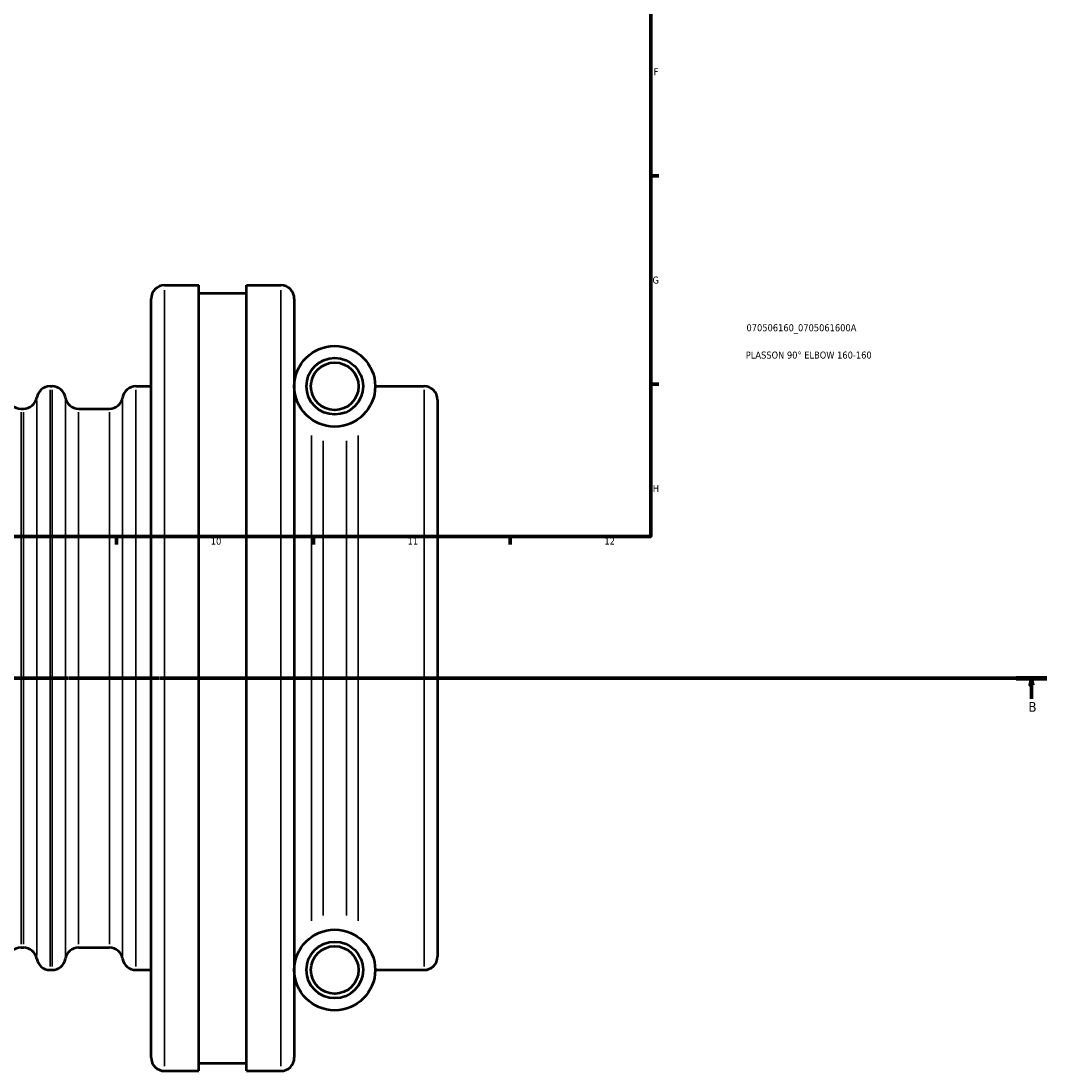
# Model space of a CAD drawing. Header units: millimetres. Extents: x -119 to 1468, y -170 to 1640.
# Tile 4 of 10: x 597 to 962, y -170 to 204. Entities that reach past the tile are written whole.
import ezdxf

# ---------------------------------------------------------------- set-up
doc = ezdxf.new("R2010")
doc.units = ezdxf.units.MM
doc.linetypes.add('CHAIN', pattern=[0.7087, 0.4724, -0.0591, 0.1181, -0.0591])
for name, color, linetype, lineweight in [('Border (ISO)', 7, 'Continuous', 70), ('Section Line (ISO)', 7, 'CHAIN', 70), ('Title (ISO)', 7, 'Continuous', 50), ('Visible (ISO)', 7, 'Continuous', 50), ('Visible Narrow (ISO)', 7, 'Continuous', 35)]:
    doc.layers.add(name, color=color, linetype=linetype, lineweight=lineweight)
doc.styles.add('Label Text (ISO)', font='tahoma.ttf')
doc.styles.add('Note Text (ISO)', font='tahoma.ttf')

# ---------------------------------------------------------------- blocks, each defined once
blk = doc.blocks.new('Borders Default Border')
at = {"layer": 'Border (ISO)'}
for p, q in [((821, 148.5), (823.9, 148.5)), ((821, 74.25), (823.9, 74.25)), ((630.75, 20), (630.75, 17.1)), ((700.83, 20), (700.83, 17.1)), ((770.92, 20), (770.92, 17.1))]:
    blk.add_line(p, q, dxfattribs=at)
at = {"layer": 'Border (ISO)', "flags": 128}
blk.add_lwpolyline([(20, 20), (20, 574), (821, 574), (821, 20), (20, 20)], dxfattribs=at)
at = {"layer": 'Border (ISO)', "color": 232, "true_color": 0xca0064, "char_height": 2.5, "attachment_point": 7, "style": 'Note Text (ISO)'}
for s, insert in [('F', (822, 184.38)), ('G', (821.61, 110.08)), ('H', (821.74, 35.88)), ('10', (664.29, 17.05)), ('11', (734.37, 17.1)), ('12', (804.46, 17.1))]:
    blk.add_mtext(s, dxfattribs=dict(at, insert=insert))
blk = doc.blocks.new('Title Blocks ISO')
at = {"layer": 'Title (ISO)', "color": 232, "true_color": 0xca0064, "style": 'Note Text (ISO)'}
for tag, p in [('PART_NUMBER_001', (34.08, 73.14)), ('DESCRIPTION_001', (33.84, 63.4))]:
    blk.add_attdef(tag, p, '', height=2.5, dxfattribs=at)
blk = doc.blocks.new('2dTransSection0')
at = {"layer": 'Section Line (ISO)', "linetype": 'CHAIN'}
blk.add_line((186.9, -30.47), (962.11, -30.47), dxfattribs=at)
at = {"layer": 'Section Line (ISO)', "linetype": 'Continuous', "lineweight": 140}
blk.add_line((951.1, -30.47), (962.11, -30.47), dxfattribs=at)
at = {"layer": 'Section Line (ISO)', "linetype": 'Continuous'}
for p, q in [((956.6, -30.47), (956.1, -32.97)), ((956.1, -32.97), (957.1, -32.97)), ((956.6, -32.97), (956.6, -30.47)), ((957.1, -32.97), (956.6, -30.47)), ((956.6, -37.91), (956.6, -32.97))]:
    blk.add_line(p, q, dxfattribs=at)
at = {"layer": 'Section Line (ISO)', "linetype": 'Continuous', "flags": 128}
blk.add_lwpolyline([(957.1, -32.97), (956.6, -30.47), (956.1, -32.97), (957.1, -32.97)], dxfattribs=at)
at = {"layer": 'Section Line (ISO)'}
blk.add_solid([(957.1, -32.97), (956.6, -30.47), (956.1, -32.97), (957.1, -32.97)], dxfattribs=at)
at = {"layer": 'Section Line (ISO)', "insert": (955.54, -42.47), "char_height": 3.5, "attachment_point": 7, "style": 'Label Text (ISO)'}
blk.add_mtext('B', dxfattribs=at)

msp = doc.modelspace()

# ---------------------------------------------------------------- linework, layer by layer
at = {"layer": 'Visible (ISO)'}
for p, q in [((647.831, 109.529), (660.031, 109.529)), ((660.031, -170.471), (660.031, 109.529)), ((677.031, -170.471), (677.031, 109.529)), ((677.031, 109.529), (689.231, 109.529)), ((660.031, 106.729), (677.031, 106.729)), ((643.031, -165.671), (643.031, 104.729)), ((694.031, 104.729), (694.031, -165.671)), ((607.031, 73.529), (607.765, 73.529)), ((637.631, 73.529), (643.031, 73.529)), ((722.831, 73.529), (740.231, 73.529)), ((745.031, 68.729), (745.031, -129.671)), ((596.697, 65.529), (597.565, 65.529)), ((617.231, 65.529), (628.165, 65.529)), ((596.697, -126.471), (597.565, -126.471)), ((617.231, -126.471), (628.165, -126.471)), ((607.031, -134.471), (607.765, -134.471)), ((637.631, -134.471), (643.031, -134.471)), ((722.831, -134.471), (740.231, -134.471)), ((660.031, -167.671), (677.031, -167.671)), ((647.831, -170.471), (660.031, -170.471)), ((677.031, -170.471), (689.231, -170.471))]:
    msp.add_line(p, q, dxfattribs=at)
for centre, radius in [((708.431, 73.529), 14.4), ((708.431, 73.529), 10.08), ((708.431, 73.529), 8.48), ((708.431, -134.471), 14.4), ((708.431, -134.471), 10.08), ((708.431, -134.471), 8.48)]:
    msp.add_circle(centre, radius, dxfattribs=at)
for centre, start, end in [((647.831, 104.729), 90, 180), ((689.231, 104.729), 0, 90), ((607.031, 68.729), 90, 170.40593), ((607.765, 68.729), 9.59407, 90), ((637.631, 68.729), 90, 170.40593), ((740.231, 68.729), 0, 90), ((596.697, 70.329), 189.59407, 270), ((597.565, 70.329), 270, 350.40593), ((617.231, 70.329), 189.59407, 270), ((628.165, 70.329), 270, 350.40593), ((596.697, -131.271), 90, 170.40593), ((597.565, -131.271), 9.59407, 90), ((617.231, -131.271), 90, 170.40593), ((628.165, -131.271), 9.59407, 90), ((607.031, -129.671), 189.59407, 270), ((607.765, -129.671), 270, 350.40593), ((637.631, -129.671), 189.59407, 270), ((740.231, -129.671), 270, 0), ((647.831, -165.671), 180, 270), ((689.231, -165.671), 270, 0)]:
    msp.add_arc(centre, 4.8, start, end, dxfattribs=at)
at = {"layer": 'Visible Narrow (ISO)'}
for p, q in [((647.831, 107.805), (647.831, -168.748)), ((689.231, -168.748), (689.231, 107.805)), ((607.031, 72.248), (607.031, -133.191)), ((607.765, -133.191), (607.765, 72.248)), ((637.631, 72.248), (637.631, -133.191)), ((740.231, -133.191), (740.231, 72.248)), ((602.298, 68.298), (602.298, -129.24)), ((612.498, 68.298), (612.498, -129.24)), ((632.898, 68.298), (632.898, -129.24)), ((596.697, 64.347), (596.697, -125.289)), ((597.565, -125.289), (597.565, 64.347)), ((617.231, 64.347), (617.231, -125.289)), ((628.165, -125.289), (628.165, 64.347)), ((700.117, -116.937), (700.117, 55.994)), ((704.274, 54.107), (704.274, -115.049)), ((712.588, -115.049), (712.588, 54.107)), ((716.745, 55.994), (716.745, -116.937))]:
    msp.add_line(p, q, dxfattribs=at)

# ---------------------------------------------------------------- block references
msp.add_blockref('Borders Default Border', (0, 0))
msp.add_blockref('Title Blocks ISO', (821, 20)).add_auto_attribs({'PART_NUMBER_001': '070506160_0705061600A', 'DESCRIPTION_001': 'PLASSON 90° ELBOW 160-160'})
at = {"layer": 'Section Line (ISO)'}
msp.add_blockref('2dTransSection0', (0, 0), dxfattribs=at)

doc.saveas('drawing.dxf')
